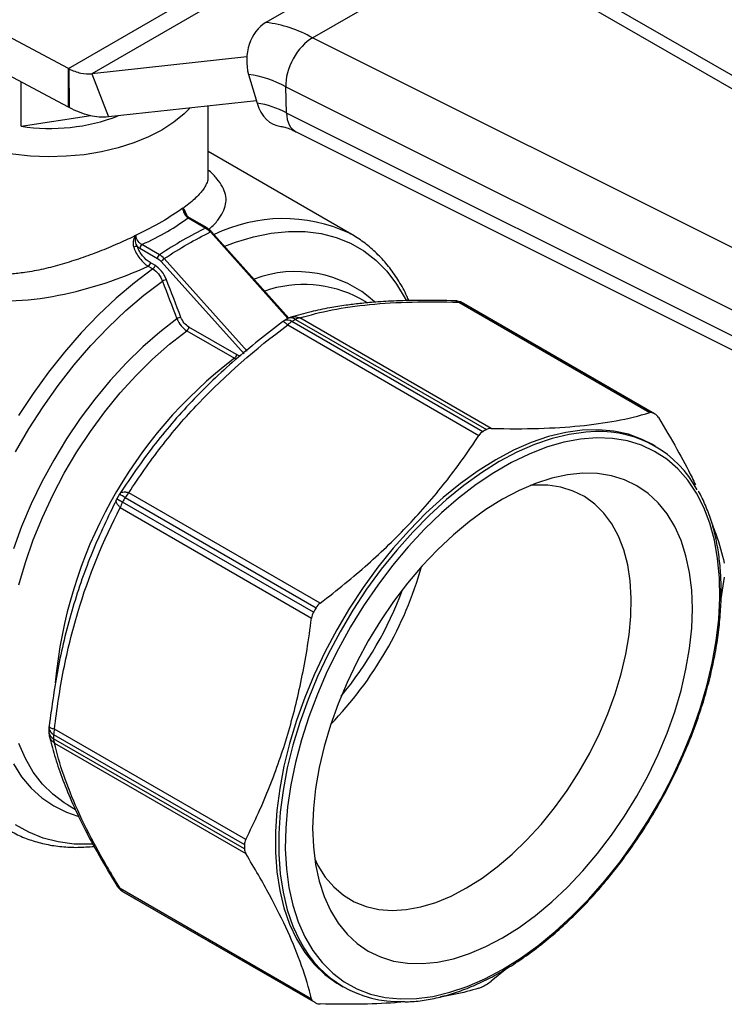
# Model space of a CAD drawing. Header units: inches. Extents: x 0.5 to 21.5, y 0.5 to 16.5.
# Tile 9 of 11: x 17.8 to 19.5, y 12.5 to 15. Entities that reach past the tile are written whole.
import ezdxf

# ---------------------------------------------------------------- set-up
doc = ezdxf.new("R2010")
doc.units = ezdxf.units.IN
doc.header["$LTSCALE"] = 2
doc.header["$MEASUREMENT"] = 0

msp = doc.modelspace()

# ---------------------------------------------------------------- linework, layer by layer
for p, q in [((18.7805, 15.1974), (18.3682, 14.9594)), ((17.8758, 14.8449), (17.2673, 15.1666)), ((20.5252, 14.2531), (18.9468, 15.1635)), ((18.4845, 14.921), (18.8968, 15.159)), ((18.8968, 15.159), (20.4736, 14.2495)), ((17.8758, 14.8449), (18.3659, 15.1278)), ((18.4189, 15.1113), (17.9342, 14.8315)), ((17.8758, 14.7484), (17.2673, 15.0702)), ((20.1741, 14.0767), (18.4845, 14.921)), ((18.3204, 14.8733), (17.9342, 14.8315)), ((17.8758, 14.7484), (17.8758, 14.8449)), ((17.8768, 14.8444), (17.8775, 14.7475)), ((17.9342, 14.8315), (17.9759, 14.7239)), ((18.3248, 14.8296), (18.3458, 14.758)), ((17.7581, 14.7006), (17.7581, 14.8107)), ((18.4173, 14.7991), (20.1094, 13.9535)), ((18.4193, 14.7337), (18.4173, 14.7991)), ((18.3442, 14.7637), (17.9759, 14.7239)), ((18.224, 14.5765), (18.224, 14.7507)), ((17.7581, 14.7006), (17.9313, 14.7274)), ((20.1113, 13.8881), (18.4193, 14.7337)), ((18.4432, 14.6867), (20.1345, 13.8415)), ((18.5819, 14.431), (18.224, 14.6377)), ((18.1742, 14.4725), (18.218, 14.4472)), ((18.2214, 14.4473), (18.1776, 14.4726)), ((18.2297, 14.4374), (18.4229, 14.2218)), ((18.4253, 14.223), (18.2327, 14.4379)), ((18.5819, 14.431), (18.576, 14.4344)), ((18.1028, 14.3807), (18.059, 14.406)), ((18.054, 14.3967), (18.0977, 14.3714)), ((18.0746, 14.352), (18.0862, 14.3452)), ((18.0912, 14.3545), (18.0795, 14.3612)), ((18.1071, 14.3636), (18.3134, 14.1334)), ((18.3212, 14.1404), (18.1145, 14.371)), ((18.6211, 14.2607), (18.6024, 14.2715)), ((18.8485, 14.2623), (19.3251, 13.9872)), ((19.3328, 13.9861), (18.8573, 14.2606)), ((19.3361, 13.9843), (18.8606, 14.2588)), ((18.4224, 14.2215), (18.4131, 14.2161)), ((18.4223, 14.2057), (18.8989, 13.9306)), ((18.9082, 13.9397), (18.4328, 14.2142)), ((18.4421, 14.2195), (18.9176, 13.945)), ((18.9291, 13.948), (18.4525, 14.2231)), ((18.1707, 14.1914), (18.2896, 14.1228)), ((18.2944, 14.1319), (18.1756, 14.2005)), ((18.2896, 14.1228), (18.2942, 14.1207)), ((19.3381, 13.9036), (19.3298, 13.9084)), ((18.0042, 13.7853), (18.005, 13.7863)), ((18.503, 13.5126), (18.0264, 13.7877)), ((17.9955, 13.77), (17.996, 13.7712)), ((18.003, 13.784), (17.9966, 13.7728)), ((18.4864, 13.4899), (18.0109, 13.7644)), ((18.0175, 13.7758), (18.493, 13.5013)), ((18.005, 13.7508), (18.4816, 13.4756)), ((19.5104, 13.5774), (19.5021, 13.5231)), ((17.8274, 13.2017), (17.8274, 13.1909)), ((18.3176, 12.9237), (17.841, 13.1988)), ((17.8389, 13.1856), (18.3144, 12.9111)), ((18.3144, 12.9003), (17.8389, 13.1748)), ((17.841, 13.164), (18.3176, 12.8888)), ((17.8741, 13.0099), (17.8728, 13.0107)), ((17.8741, 13.0099), (17.8932, 12.9989)), ((18.4816, 12.5263), (18.005, 12.8014)), ((18.0109, 12.7946), (18.4864, 12.5201)), ((18.0142, 12.7926), (18.4897, 12.5181)), ((18.9687, 12.6026), (18.9291, 12.5706)), ((18.5523, 12.5616), (18.5606, 12.5568))]:
    msp.add_line(p, q)
at = {"flags": 128}
for points in [[(18.1784, 14.7458), (18.1643, 14.7316), (18.1385, 14.7105), (18.1087, 14.6912), (18.0752, 14.674), (18.0387, 14.6591), (17.9994, 14.6466), (17.9579, 14.6369), (17.9148, 14.6299), (17.8706, 14.6258), (17.8259, 14.6246), (17.7812, 14.6264), (17.7372, 14.6311), (17.6943, 14.6386), (17.6532, 14.6489)], [(18.2653, 14.4016), (18.2918, 14.4116), (18.3371, 14.4253), (18.3814, 14.4344), (18.4244, 14.4388), (18.4659, 14.4385), (18.5057, 14.4334), (18.5434, 14.4237), (18.5788, 14.4093), (18.6118, 14.3904), (18.642, 14.367), (18.6694, 14.3394), (18.6938, 14.3077), (18.715, 14.272), (18.7173, 14.2675)], [(18.0862, 14.3452), (18.0403, 14.3107), (17.995, 14.2724), (17.9506, 14.2308), (17.9075, 14.1859), (17.8658, 14.1382), (17.8258, 14.0877), (17.7877, 14.035), (17.7518, 13.9802)], [(17.7441, 13.8895), (17.7771, 13.9465), (17.8125, 14.0018), (17.8502, 14.055), (17.8899, 14.106), (17.9314, 14.1542), (17.9745, 14.1995), (18.0188, 14.2416), (18.0641, 14.2801), (18.11, 14.3149)], [(18.1462, 14.2212), (18.1033, 14.1879), (18.0611, 14.151), (18.0199, 14.1107), (17.9801, 14.0673), (17.9418, 14.0211), (17.9054, 13.9725), (17.8711, 13.9216), (17.8391, 13.869), (17.8097, 13.8149), (17.783, 13.7597), (17.7592, 13.7038), (17.7386, 13.6476)], [(17.7524, 13.5579), (17.7687, 13.614), (17.7882, 13.6703), (17.811, 13.7263), (17.8369, 13.7818), (17.8656, 13.8362), (17.897, 13.8893), (17.9309, 13.9405), (17.9669, 13.9896), (18.0049, 14.0363), (18.0446, 14.08), (18.0856, 14.1207), (18.1278, 14.1579), (18.1707, 14.1914)], [(19.3298, 13.9084), (19.3056, 13.9207), (19.2713, 13.9332), (19.2349, 13.9412), (19.1965, 13.9447), (19.1565, 13.9435), (19.1151, 13.9377), (19.0726, 13.9274), (19.0292, 13.9126), (18.9853, 13.8934), (18.941, 13.8699), (18.8968, 13.8423), (18.8528, 13.8107), (18.8095, 13.7755), (18.7669, 13.7367), (18.7255, 13.6947), (18.6855, 13.6497), (18.6472, 13.602), (18.6107, 13.5519), (18.5764, 13.4997), (18.5445, 13.4459), (18.5151, 13.3907), (18.4885, 13.3344), (18.4649, 13.2776), (18.4443, 13.2204), (18.4269, 13.1633), (18.4129, 13.1067), (18.4023, 13.051), (18.3952, 12.9964), (18.3917, 12.9434), (18.3917, 12.8923), (18.3952, 12.8434), (18.4023, 12.797), (18.4129, 12.7535), (18.4269, 12.7131), (18.4443, 12.676), (18.4649, 12.6426), (18.4885, 12.6131), (18.5151, 12.5876), (18.5445, 12.5662), (18.5523, 12.5616)], [(19.189, 13.9399), (19.1649, 13.9387), (19.1235, 13.9329), (19.081, 13.9226), (19.0376, 13.9078), (18.9936, 13.8885), (18.9494, 13.8651), (18.9051, 13.8375), (18.8612, 13.8059), (18.8178, 13.7707), (18.7753, 13.7319), (18.7339, 13.6898), (18.6939, 13.6448), (18.6555, 13.5971), (18.6191, 13.5471), (18.5848, 13.4949), (18.5529, 13.4411), (18.5235, 13.3858), (18.4969, 13.3296), (18.4732, 13.2727), (18.4527, 13.2156), (18.4353, 13.1585), (18.4213, 13.1019), (18.4107, 13.0462), (18.4036, 12.9916), (18.4, 12.9386), (18.4, 12.8874), (18.4036, 12.8385), (18.4107, 12.7922), (18.4213, 12.7486), (18.4353, 12.7082), (18.4527, 12.6712), (18.4542, 12.6685)], [(18.9577, 12.6001), (19.0019, 12.6276), (19.0457, 12.6592), (19.089, 12.6945), (19.1313, 12.7333), (19.1726, 12.7754), (19.2124, 12.8205), (19.2505, 12.8683), (19.2866, 12.9185), (19.3206, 12.9707), (19.3521, 13.0246), (19.3811, 13.0799), (19.4072, 13.1361), (19.4303, 13.1929), (19.4503, 13.2499), (19.467, 13.3068), (19.4803, 13.3631), (19.4901, 13.4185), (19.4964, 13.4726), (19.4991, 13.5251), (19.4982, 13.5756), (19.4937, 13.6237), (19.4856, 13.6692), (19.474, 13.7118), (19.459, 13.7511), (19.4407, 13.7869), (19.4191, 13.8189), (19.3945, 13.847), (19.3669, 13.871), (19.3367, 13.8907), (19.3039, 13.906), (19.2688, 13.9167), (19.2317, 13.9228), (19.1927, 13.9243), (19.1521, 13.9211), (19.1103, 13.9133), (19.0674, 13.901), (19.0238, 13.8841), (18.9798, 13.8628), (18.9357, 13.8373), (18.8916, 13.8078), (18.848, 13.7743), (18.8052, 13.7372), (18.7633, 13.6967), (18.7228, 13.6531), (18.6838, 13.6066), (18.6467, 13.5575), (18.6116, 13.5063), (18.5788, 13.4532), (18.5485, 13.3986), (18.521, 13.3428), (18.4964, 13.2862), (18.4748, 13.2293), (18.4564, 13.1723), (18.4414, 13.1156), (18.4298, 13.0597), (18.4218, 13.0049), (18.4173, 12.9516), (18.4164, 12.9001), (18.4191, 12.8507), (18.4254, 12.8039), (18.4352, 12.7598), (18.4485, 12.7188), (18.4652, 12.6813), (18.4852, 12.6473), (18.5083, 12.6172), (18.5344, 12.5911), (18.5633, 12.5693), (18.5949, 12.5518), (18.6288, 12.5388), (18.665, 12.5303), (18.7031, 12.5265), (18.7429, 12.5274), (18.7841, 12.5329), (18.8265, 12.543), (18.8698, 12.5576), (18.9136, 12.5767), (18.9577, 12.6001)], [(18.9577, 12.6788), (18.999, 12.7047), (19.0399, 12.7346), (19.0802, 12.7682), (19.1196, 12.8052), (19.1577, 12.8455), (19.1944, 12.8887), (19.2292, 12.9344), (19.2619, 12.9823), (19.2924, 13.0321), (19.3203, 13.0833), (19.3454, 13.1357), (19.3676, 13.1887), (19.3867, 13.242), (19.4025, 13.2952), (19.4149, 13.3478), (19.4238, 13.3995), (19.4292, 13.4499), (19.431, 13.4985), (19.4292, 13.5451), (19.4238, 13.5893), (19.4149, 13.6307), (19.4025, 13.669), (19.3867, 13.7039), (19.3676, 13.7352), (19.3454, 13.7626), (19.3203, 13.7859), (19.2924, 13.805), (19.2619, 13.8196), (19.2292, 13.8297), (19.1944, 13.8352), (19.1577, 13.8361), (19.1196, 13.8323), (19.0802, 13.8239), (19.0399, 13.811), (18.999, 13.7936), (18.9577, 13.7718), (18.9165, 13.7459), (18.8756, 13.7161), (18.8352, 13.6825), (18.7959, 13.6454), (18.7577, 13.6052), (18.7211, 13.562), (18.6863, 13.5163), (18.6535, 13.4684), (18.6231, 13.4186), (18.5952, 13.3673), (18.5701, 13.315), (18.5479, 13.262), (18.5288, 13.2087), (18.513, 13.1555), (18.5006, 13.1029), (18.4917, 13.0512), (18.4863, 13.0008), (18.4845, 12.9521), (18.4863, 12.9055), (18.4917, 12.8614), (18.5006, 12.82), (18.513, 12.7817), (18.5288, 12.7468), (18.5479, 12.7155), (18.5701, 12.6881), (18.5952, 12.6648), (18.6231, 12.6457), (18.6535, 12.6311), (18.6863, 12.621), (18.7211, 12.6154), (18.7577, 12.6146), (18.7959, 12.6183), (18.8352, 12.6267), (18.8756, 12.6397), (18.9165, 12.6571), (18.9577, 12.6788)], [(18.8682, 12.803), (18.9066, 12.8272), (18.9447, 12.8555), (18.9821, 12.8874), (19.0186, 12.9228), (19.0537, 12.9612), (19.0872, 13.0025), (19.1187, 13.0461), (19.1481, 13.0918), (19.175, 13.1391), (19.1992, 13.1877), (19.2204, 13.237), (19.2386, 13.2867), (19.2536, 13.3362), (19.2651, 13.3853), (19.2732, 13.4334), (19.2777, 13.4801), (19.2786, 13.5251), (19.2759, 13.5679), (19.2696, 13.6081), (19.2598, 13.6454), (19.2465, 13.6795), (19.2299, 13.71), (19.2102, 13.7367), (19.1874, 13.7594), (19.1618, 13.7779), (19.1337, 13.7919), (19.1032, 13.8014), (19.0706, 13.8063), (19.0363, 13.8066), (19.0269, 13.8059)], [(17.8728, 13.0107), (17.8656, 13.015), (17.8369, 13.0363), (17.811, 13.0619), (17.7882, 13.0916), (17.7687, 13.1253), (17.7524, 13.1627)], [(17.7386, 13.1126), (17.7592, 13.0803), (17.783, 13.0518), (17.8097, 13.0275), (17.8391, 13.0074), (17.8711, 12.9916), (17.899, 12.9821)], [(17.9366, 12.9125), (17.9314, 12.9122), (17.8899, 12.9125), (17.8502, 12.9176), (17.8125, 12.9273), (17.7771, 12.9417), (17.7441, 12.9606)], [(18.4896, 12.8752), (18.4977, 12.8589), (18.5159, 12.8302), (18.5372, 12.8055), (18.5614, 12.7849), (18.5883, 12.7687), (18.6176, 12.7569), (18.6492, 12.7496), (18.6826, 12.747), (18.7177, 12.7491), (18.7542, 12.7558), (18.7916, 12.7671), (18.8297, 12.7829), (18.8682, 12.803)]]:
    msp.add_lwpolyline(points, dxfattribs=at)
for centre, radius, start, end in [((18.3276, 14.641), 0.321, 60.7362, 82.7348), ((18.2926, 14.5765), 0.2552, 60.7362, 82.7348), ((18.3202, 14.557), 0.2026, 60.7362, 82.7348), ((17.8299, 15.1708), 0.4756, 261.3148, 290.8856), ((18.1695, 14.4934), 0.00875, 158.9238, 164.1392), ((18.4112, 14.0788), 0.3919, 65.1286, 116.0603), ((18.0103, 14.3826), 0.0565, 53.5827, 54.1685), ((18.4419, 14.0425), 0.2962, 48.3079, 110.4657), ((18.462, 14.0072), 0.2992, 62.0193, 108.9082), ((18.8378, 14.2265), 0.0394, 60.7668, 88.2762), ((18.8503, 14.2475), 0.0149, 61.773, 96.9524), ((18.7195, 14.0144), 0.2822, 60.0027, 60.7668), ((18.433, 14.1821), 0.0394, 120.382, 126.6758), ((18.4212, 14.198), 0.0198, 54.4202, 114.3158), ((18.4576, 14.1729), 0.0482, 121.0453, 137.0843), ((18.4419, 14.1873), 0.0394, 107.1841, 119.6097), ((18.4305, 14.2033), 0.02, 54.6432, 114.0078), ((18.8363, 13.5258), 0.7979, 119.6112, 120.3835), ((18.4558, 14.1965), 0.0268, 97.0435, 120.8119), ((18.9833, 13.2122), 1.1447, 127.3029, 174.8939), ((19.195, 13.7399), 0.2822, 59.2225, 60.7668), ((19.3118, 13.2513), 0.7979, 119.6112, 120.3835), ((19.1996, 13.6636), 0.2765, 28.324, 92.1923), ((18.0737, 13.7432), 0.065, 136.7561, 149.8762), ((18.0307, 13.7533), 0.0394, 150.2574, 152.7317), ((18.2136, 14.1258), 0.4144, 238.4111, 240.712), ((18.037, 13.7642), 0.0394, 147.2623, 149.7426), ((17.8102, 13.427), 0.4057, 59.2782, 61.6282), ((18.0673, 13.732), 0.065, 150.1239, 163.2434), ((19.2838, 13.0371), 1.466, 149.7426, 150.2574), ((17.8592, 13.8595), 0.9327, 315.9451, 344.0603), ((17.8488, 13.8655), 0.9171, 320.3931, 339.6123), ((19.7593, 12.7626), 1.466, 149.7426, 150.2574), ((17.8667, 13.2014), 0.0394, 173.2926, 179.6154), ((17.846, 13.2029), 0.0187, 183.729, 247.5449), ((17.8871, 13.1847), 0.0482, 162.9154, 178.9523), ((17.8667, 13.1911), 0.0394, 180.3876, 192.8604), ((17.8472, 13.193), 0.02, 186.0459, 245.3603), ((18.637, 13.1802), 0.7981, 179.6139, 180.3861), ((17.8657, 13.1744), 0.0268, 179.1856, 202.9497), ((19.1125, 12.9057), 0.7981, 179.6139, 180.3861), ((18.0307, 12.8286), 0.0394, 211.6996, 239.2225), ((18.0188, 12.8073), 0.0149, 203.04, 238.2154), ((18.1553, 13.037), 0.2822, 239.2225, 240.0027), ((18.6992, 12.7968), 0.2766, 207.6516, 271.9134), ((18.514, 13.2511), 0.7979, 299.6112, 300.3835), ((18.6308, 12.7625), 0.2822, 239.2225, 240.7668)]:
    msp.add_arc(centre, radius, start, end)
for centre, major_axis, ratio, start_param, end_param in [((18.3945, 14.8698), (0.0105, 0.0979), 0.752785, 0.502624, 2.07342), ((18.4869, 14.8393), (0.0466, 0.0867), 0.59719, 0.767868, 2.338665), ((18.4155, 14.7982), (0.0105, 0.0979), 0.752785, 2.07342, 3.146011), ((18.4889, 14.7739), (0.0466, 0.0867), 0.59719, 2.338665, 3.159438)]:
    msp.add_ellipse(centre, major_axis=major_axis, ratio=ratio, start_param=start_param, end_param=end_param)
for points, knots in [([(17.8758, 14.8449), (17.876, 14.8448), (17.8761, 14.8447), (17.8765, 14.8445), (17.8766, 14.8444), (17.8768, 14.8444)], [0, 0, 0, 0, 0.001714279, 0.001714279, 0.003428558, 0.003428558, 0.003428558, 0.003428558]), ([(17.8768, 14.8444), (17.8868, 14.8392), (17.8968, 14.8355), (17.9161, 14.8311), (17.9254, 14.8305), (17.9342, 14.8315)], [0, 0, 0, 0, 0.1032592, 0.1032592, 0.2065183, 0.2065183, 0.2065183, 0.2065183]), ([(17.8775, 14.7475), (17.8772, 14.7477), (17.8769, 14.7478), (17.8764, 14.7481), (17.8761, 14.7483), (17.8758, 14.7484)], [0, 0, 0, 0, 0.002996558, 0.002996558, 0.005993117, 0.005993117, 0.005993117, 0.005993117]), ([(17.9759, 14.7239), (17.961, 14.7223), (17.945, 14.7236), (17.9118, 14.7315), (17.8947, 14.7383), (17.8775, 14.7475)], [0, 0, 0, 0, 0.1805755, 0.1805755, 0.361151, 0.361151, 0.361151, 0.361151]), ([(18.4053, 14.7001), (18.4068, 14.7), (18.4106, 14.6996), (18.4202, 14.697), (18.4313, 14.6929), (18.4393, 14.6886), (18.4424, 14.6869)], [0, 0, 0, 0, 0.187429, 0.499752, 0.811254, 1, 1, 1, 1]), ([(18.2233, 14.5765), (18.2234, 14.5732), (18.2235, 14.566), (18.2192, 14.5553), (18.213, 14.5445), (18.2044, 14.5336), (18.1935, 14.5224), (18.1801, 14.5105), (18.1694, 14.5025), (18.1642, 14.4986)], [0, 0, 0, 0, 0.13826, 0.297916, 0.44168, 0.569602, 0.719882, 0.863288, 1, 1, 1, 1]), ([(18.2259, 14.4442), (18.2285, 14.4464), (18.2395, 14.4558), (18.2523, 14.4716), (18.2643, 14.4917), (18.2694, 14.5112), (18.2682, 14.5306), (18.2608, 14.55), (18.2468, 14.5697), (18.2342, 14.5836), (18.2248, 14.5912), (18.224, 14.5919)], [0, 0, 0, 0, 0.042052, 0.175086, 0.30761, 0.441278, 0.576315, 0.712068, 0.850082, 0.986351, 1, 1, 1, 1]), ([(18.0389, 14.4262), (18.0254, 14.4199), (17.9976, 14.4069), (17.9532, 14.3884), (17.907, 14.3716), (17.8604, 14.3567), (17.8135, 14.3445), (17.7709, 14.3366), (17.7341, 14.3322), (17.704, 14.3306), (17.6751, 14.3309), (17.6466, 14.3334), (17.618, 14.3388), (17.5871, 14.3478), (17.5552, 14.362), (17.5235, 14.3831), (17.4959, 14.4096), (17.4759, 14.4366), (17.4618, 14.4627), (17.4534, 14.4815), (17.4499, 14.4938), (17.4488, 14.4978)], [0, 0, 0, 0, 0.062165, 0.127963, 0.192108, 0.256833, 0.321333, 0.385726, 0.433335, 0.476069, 0.513949, 0.559223, 0.603308, 0.646292, 0.708884, 0.769565, 0.831789, 0.897512, 0.936284, 0.979148, 1, 1, 1, 1]), ([(17.4022, 14.4764), (17.411, 14.4452), (17.4395, 14.3852), (17.514, 14.3134), (17.6491, 14.2579), (17.8495, 14.2675), (18.0075, 14.3216), (18.0746, 14.352)], [6.082024, 6.082024, 6.082024, 6.082024, 6.407761, 6.733498, 7.059235, 7.710709, 8.345895, 8.345895, 8.345895, 8.345895]), ([(18.1607, 14.4968), (18.1608, 14.4944), (18.1618, 14.4891), (18.1664, 14.4796), (18.1713, 14.4744), (18.1742, 14.4725)], [0, 0, 0, 0, 0.031049, 0.0620979, 0.1086713, 0.1086713, 0.1086713, 0.1086713]), ([(18.1607, 14.4968), (18.1607, 14.4967), (18.1608, 14.4967), (18.1609, 14.4963), (18.161, 14.496), (18.1611, 14.4957)], [-0.000498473, -0.000498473, -0.000498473, -0.000498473, 0, 0, 0.003148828, 0.003148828, 0.003148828, 0.003148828]), ([(18.1611, 14.4957), (18.1617, 14.4939), (18.1631, 14.4905), (18.1655, 14.4862), (18.1669, 14.4837), (18.1672, 14.4833)], [0, 0, 0, 0, 0.4749893, 0.9049477, 1, 1, 1, 1]), ([(18.1719, 14.4763), (18.1701, 14.4813), (18.1673, 14.4887), (18.1639, 14.4942), (18.1621, 14.496), (18.1613, 14.4965)], [0, 0, 0, 0, 0.03614038, 0.05679203, 0.07228077, 0.07228077, 0.07228077, 0.07228077]), ([(18.1777, 14.4726), (18.1756, 14.474), (18.1726, 14.4761), (18.169, 14.4805), (18.1669, 14.4834), (18.166, 14.4853), (18.1657, 14.486)], [0, 0, 0, 0, 0.445705, 0.669988, 0.893713, 1, 1, 1, 1]), ([(18.1742, 14.4725), (18.1749, 14.4727), (18.1761, 14.4732), (18.1771, 14.4728), (18.1776, 14.4726)], [0, 0, 0, 0, 0.532574, 1, 1, 1, 1]), ([(18.0434, 14.4284), (18.0417, 14.4261), (18.0393, 14.4218), (18.0361, 14.4121), (18.0367, 14.4043), (18.0385, 14.3993)], [-0.07228077, -0.07228077, -0.07228077, -0.07228077, -0.05162912, -0.03614038, 0, 0, 0, 0]), ([(18.0473, 14.4018), (18.0454, 14.4051), (18.0434, 14.4108), (18.0426, 14.4201), (18.0431, 14.4253), (18.0438, 14.4281)], [-0.07228077, -0.07228077, -0.07228077, -0.07228077, -0.03614038, -0.02065165, 0, 0, 0, 0]), ([(18.0438, 14.4281), (18.0439, 14.4285), (18.0441, 14.4289), (18.0442, 14.4294), (18.0442, 14.4295), (18.0443, 14.4295)], [-0.003647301, -0.003647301, -0.003647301, -0.003647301, -0.000498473, -0.000498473, 0, 0, 0, 0]), ([(18.059, 14.406), (18.0545, 14.4082), (18.0466, 14.4159), (18.0441, 14.4259), (18.0443, 14.4295)], [0, 0, 0, 0, 0.0620979, 0.1086713, 0.1086713, 0.1086713, 0.1086713]), ([(18.218, 14.4472), (18.2186, 14.4474), (18.22, 14.4479), (18.221, 14.4475), (18.2214, 14.4472)], [0, 0, 0, 0, 0.519396, 1, 1, 1, 1]), ([(18.2326, 14.438), (18.2308, 14.4399), (18.2273, 14.4435), (18.2234, 14.446), (18.2215, 14.4473)], [0, 0, 0, 0, 0.498428, 1, 1, 1, 1]), ([(18.2297, 14.4374), (18.2303, 14.4377), (18.2315, 14.4382), (18.2325, 14.4383), (18.2326, 14.438), (18.2326, 14.4379)], [0, 0, 0, 0, 0.443455, 0.886909, 1, 1, 1, 1]), ([(18.7242, 14.2661), (18.7226, 14.27), (18.7156, 14.2872), (18.6998, 14.3148), (18.6771, 14.3482), (18.6513, 14.3779), (18.6228, 14.4037), (18.5974, 14.4225), (18.5807, 14.4313), (18.5752, 14.4342)], [0, 0, 0, 0, 0.05146, 0.226902, 0.401078, 0.573801, 0.745075, 0.915138, 1, 1, 1, 1]), ([(18.0473, 14.4018), (18.0461, 14.4018), (18.043, 14.4012), (18.0397, 14.3999), (18.0385, 14.3993)], [0, 0, 0, 0, 0.571429, 1, 1, 1, 1]), ([(18.059, 14.406), (18.0576, 14.4051), (18.0563, 14.4036), (18.0545, 14.4001), (18.054, 14.3983), (18.054, 14.3967)], [0, 0, 0, 0, 0.5, 0.5, 1, 1, 1, 1]), ([(18.1028, 14.3807), (18.1016, 14.3799), (18.099, 14.3771), (18.0977, 14.3732), (18.0977, 14.3714)], [0, 0, 0, 0, 0.428571, 1, 1, 1, 1]), ([(18.0795, 14.3612), (18.0795, 14.3597), (18.079, 14.3578), (18.0772, 14.3544), (18.0759, 14.3529), (18.0746, 14.352)], [0, 0, 0, 0, 0.5, 0.5, 1, 1, 1, 1]), ([(18.0912, 14.3545), (18.0912, 14.3531), (18.0903, 14.3495), (18.0878, 14.3463), (18.0862, 14.3452)], [0, 0, 0, 0, 0.428571, 1, 1, 1, 1]), ([(18.1145, 14.371), (18.1131, 14.3701), (18.1115, 14.3688), (18.1088, 14.3661), (18.1077, 14.3647), (18.1071, 14.3636)], [0, 0, 0, 0, 0.5, 0.5, 1, 1, 1, 1]), ([(18.1201, 14.3184), (18.1191, 14.3183), (18.1157, 14.3175), (18.1117, 14.3159), (18.11, 14.3149)], [0, 0, 0, 0, 0.428571, 1, 1, 1, 1]), ([(18.839, 14.2658), (18.812, 14.2664), (18.7619, 14.2674), (18.6965, 14.2659), (18.6446, 14.263), (18.603, 14.2592), (18.5646, 14.2546), (18.5237, 14.248), (18.4772, 14.2383), (18.4467, 14.2296), (18.4303, 14.2249)], [0, 0, 0, 0, 0.166339, 0.309021, 0.42779, 0.522532, 0.608689, 0.716678, 0.847242, 1, 1, 1, 1]), ([(18.4525, 14.2231), (18.4773, 14.2307), (18.5042, 14.2375), (18.5621, 14.2488), (18.5932, 14.2534), (18.6932, 14.2631), (18.7683, 14.2647), (18.8485, 14.2623)], [0, 0, 0, 0, 0.25, 0.25, 0.5, 0.5, 1, 1, 1, 1]), ([(18.8485, 14.2623), (18.8464, 14.2636), (18.8434, 14.2656), (18.8401, 14.2655), (18.839, 14.2655)], [0, 0, 0, 0, 0.6720333, 1, 1, 1, 1]), ([(18.4096, 14.2138), (18.3695, 14.1826), (18.2892, 14.1201), (18.1811, 14.016), (18.0847, 13.9047), (18.0314, 13.8259), (18.0047, 13.7865)], [0, 0, 0, 0, 0.249344, 0.4995, 0.750059, 1, 1, 1, 1]), ([(18.0264, 13.7877), (18.0512, 13.8264), (18.078, 13.8646), (18.1359, 13.9393), (18.1671, 13.9757), (18.2671, 14.0809), (18.3422, 14.146), (18.4223, 14.2057)], [0, 0, 0, 0, 0.25, 0.25, 0.5, 0.5, 1, 1, 1, 1]), ([(18.1563, 14.2246), (18.1549, 14.2245), (18.1512, 14.2236), (18.1475, 14.2219), (18.1462, 14.2212)], [0, 0, 0, 0, 0.571429, 1, 1, 1, 1]), ([(18.4223, 14.2057), (18.4205, 14.2074), (18.4167, 14.211), (18.4127, 14.2135), (18.4103, 14.2144), (18.4099, 14.2137), (18.4098, 14.2135)], [0, 0, 0, 0, 0.304733, 0.640131, 0.908822, 1, 1, 1, 1]), ([(18.4303, 14.2246), (18.4315, 14.2251), (18.4358, 14.2266), (18.4436, 14.2264), (18.4496, 14.2242), (18.4525, 14.2231)], [0, 0, 0, 0, 0.175987, 0.60776, 1, 1, 1, 1]), ([(18.1756, 14.2005), (18.1756, 14.199), (18.1751, 14.1972), (18.1733, 14.1938), (18.1721, 14.1923), (18.1707, 14.1914)], [0, 0, 0, 0, 0.5, 0.5, 1, 1, 1, 1]), ([(18.2944, 14.1319), (18.2944, 14.1302), (18.2932, 14.1264), (18.2907, 14.1236), (18.2896, 14.1228)], [0, 0, 0, 0, 0.571429, 1, 1, 1, 1]), ([(18.3045, 14.129), (18.3043, 14.129), (18.3015, 14.1283), (18.2979, 14.1302), (18.2944, 14.1319)], [0, 0, 0, 0, 0.0394758, 1, 1, 1, 1]), ([(18.9291, 13.948), (18.9724, 13.9469), (19.0116, 13.9469), (19.0845, 13.9491), (19.1182, 13.9512), (19.1819, 13.9575), (19.212, 13.9617), (19.2698, 13.9725), (19.2977, 13.9791), (19.3251, 13.9872)], [0, 0, 0, 0, 0.25, 0.25, 0.5, 0.5, 0.75, 0.75, 1, 1, 1, 1]), ([(19.3464, 13.9748), (19.362, 13.9486), (19.3924, 13.8976), (19.4225, 13.8419), (19.4356, 13.8134), (19.4383, 13.8073)], [0, 0, 0, 0, 0.455266, 0.884518, 1, 1, 1, 1]), ([(18.503, 13.5126), (18.5463, 13.5453), (18.5855, 13.5774), (18.6584, 13.6421), (18.6921, 13.6747), (18.7558, 13.7419), (18.7858, 13.7766), (18.8437, 13.85), (18.8715, 13.8886), (18.8989, 13.9306)], [0, 0, 0, 0, 0.25, 0.25, 0.5, 0.5, 0.75, 0.75, 1, 1, 1, 1]), ([(18.005, 13.7863), (18.0053, 13.7868), (18.0065, 13.7885), (18.0109, 13.7897), (18.0177, 13.7899), (18.0235, 13.7885), (18.0264, 13.7877)], [0, 0, 0, 0, 0.1100309, 0.4062192, 0.6998378, 1, 1, 1, 1]), ([(18.7124, 12.5198), (18.7159, 12.5197), (18.7321, 12.5194), (18.7621, 12.5229), (18.8022, 12.5306), (18.8433, 12.5427), (18.885, 12.5587), (18.927, 12.5786), (18.9692, 12.6023), (19.0112, 12.6296), (19.0529, 12.6605), (19.0939, 12.6946), (19.1341, 12.7318), (19.1733, 12.7719), (19.2111, 12.8147), (19.2474, 12.8598), (19.2819, 12.9071), (19.3146, 12.9562), (19.3452, 13.0069), (19.3734, 13.0589), (19.3993, 13.1119), (19.4225, 13.1656), (19.443, 13.2196), (19.4607, 13.2737), (19.4754, 13.3276), (19.487, 13.3809), (19.4956, 13.4333), (19.501, 13.4846), (19.5032, 13.5345), (19.5021, 13.5826), (19.4978, 13.6287), (19.4903, 13.6726), (19.4797, 13.7139), (19.4656, 13.7521), (19.4541, 13.7781), (19.4465, 13.7903), (19.4456, 13.7918)], [0, 0, 0, 0, 0.008664, 0.039309, 0.070037, 0.10083, 0.131666, 0.162529, 0.193403, 0.224278, 0.255149, 0.286013, 0.316868, 0.347716, 0.378556, 0.409391, 0.44022, 0.471047, 0.501871, 0.532696, 0.563522, 0.59435, 0.625182, 0.656021, 0.686866, 0.71772, 0.748584, 0.779459, 0.810345, 0.841241, 0.872144, 0.903047, 0.933939, 0.964804, 0.995624, 1, 1, 1, 1]), ([(17.9953, 13.7701), (17.9746, 13.7274), (17.9332, 13.6418), (17.8848, 13.5029), (17.8485, 13.3572), (17.8346, 13.2562), (17.8276, 13.2058)], [0, 0, 0, 0, 0.249525, 0.499748, 0.750239, 1, 1, 1, 1]), ([(18.005, 13.7508), (18.0029, 13.7529), (17.9988, 13.7572), (17.9955, 13.7633), (17.9944, 13.7677), (17.9953, 13.7695), (17.9955, 13.77)], [0, 0, 0, 0, 0.2993658, 0.5987315, 0.8980973, 1, 1, 1, 1]), ([(17.841, 13.1988), (17.8468, 13.2485), (17.8544, 13.2978), (17.8735, 13.3949), (17.8851, 13.4426), (17.9267, 13.5816), (17.9629, 13.6691), (18.005, 13.7508)], [0, 0, 0, 0, 0.25, 0.25, 0.5, 0.5, 1, 1, 1, 1]), ([(19.4806, 13.7076), (19.4836, 13.7001), (19.497, 13.6661), (19.5045, 13.6358), (19.5104, 13.6123)], [0, 0, 0, 0, 0.220424, 1, 1, 1, 1]), ([(18.3176, 12.9237), (18.3402, 12.9684), (18.3598, 13.0118), (18.3944, 13.0986), (18.4094, 13.142), (18.4358, 13.2308), (18.4472, 13.2762), (18.4667, 13.3717), (18.4749, 13.4217), (18.4816, 13.4756)], [0, 0, 0, 0, 0.25, 0.25, 0.5, 0.5, 0.75, 0.75, 1, 1, 1, 1]), ([(17.8278, 13.2058), (17.8277, 13.2057), (17.8273, 13.205), (17.8292, 13.2034), (17.8335, 13.2011), (17.8385, 13.1996), (17.841, 13.1988)], [0, 0, 0, 0, 0.041915, 0.361277, 0.680638, 1, 1, 1, 1]), ([(17.8284, 13.1823), (17.8324, 13.1661), (17.8407, 13.133), (17.859, 13.0787), (17.8828, 13.0193), (17.9137, 12.9541), (17.9517, 12.8834), (17.9819, 12.8333), (17.9973, 12.8079)], [0, 0, 0, 0, 0.149281, 0.305702, 0.469071, 0.639365, 0.816538, 1, 1, 1, 1]), ([(17.841, 13.164), (17.8386, 13.1661), (17.8336, 13.1702), (17.8296, 13.1769), (17.8289, 13.1812), (17.8287, 13.1825)], [0, 0, 0, 0, 0.4123935, 0.824787, 1, 1, 1, 1]), ([(18.005, 12.8014), (17.984, 12.8355), (17.9643, 12.8692), (17.9285, 12.9346), (17.9126, 12.9663), (17.8715, 13.0576), (17.8527, 13.1134), (17.841, 13.164)], [0, 0, 0, 0, 0.25, 0.25, 0.5, 0.5, 1, 1, 1, 1]), ([(17.7325, 12.9447), (17.7379, 12.9416), (17.7542, 12.9323), (17.7836, 12.9212), (17.8204, 12.9111), (17.859, 12.9054), (17.8988, 12.9034), (17.9263, 12.9056), (17.9399, 12.9067)], [0, 0, 0, 0, 0.090398, 0.271411, 0.452678, 0.634791, 0.81817, 1, 1, 1, 1]), ([(18.4816, 12.5263), (18.4749, 12.5541), (18.4667, 12.5815), (18.4472, 12.637), (18.4358, 12.6651), (18.4094, 12.7235), (18.3944, 12.7537), (18.3598, 12.8179), (18.3402, 12.8519), (18.3176, 12.8888)], [0, 0, 0, 0, 0.25, 0.25, 0.5, 0.5, 0.75, 0.75, 1, 1, 1, 1]), ([(17.9976, 12.8081), (17.9981, 12.8071), (17.9996, 12.8042), (18.0028, 12.8025), (18.005, 12.8014)], [0, 0, 0, 0, 0.330188, 1, 1, 1, 1]), ([(18.8989, 12.5532), (18.8789, 12.5475), (18.8493, 12.5391), (18.8144, 12.5334), (18.803, 12.5315)], [0, 0, 0, 0, 0.674231, 1, 1, 1, 1]), ([(18.7146, 12.5197), (18.71, 12.5192), (18.6775, 12.5155), (18.6078, 12.5128), (18.5386, 12.5136), (18.503, 12.514)], [0, 0, 0, 0, 0.0743941, 0.5228279, 1, 1, 1, 1])]:
    msp.add_open_spline(points, degree=3, knots=knots)
for points in [[(18.1613, 14.4965), (18.1623, 14.4972), (18.1632, 14.4979), (18.1642, 14.4986)], [(18.1607, 14.4968), (18.1306, 14.4743), (18.0904, 14.4511), (18.0443, 14.4295)], [(18.1613, 14.4965), (18.1611, 14.4966), (18.1609, 14.4967), (18.1607, 14.4968)], [(18.059, 14.406), (18.1046, 14.4271), (18.1442, 14.45), (18.1742, 14.4725)], [(18.0434, 14.4284), (18.0419, 14.4277), (18.0404, 14.427), (18.0389, 14.4262)], [(18.0443, 14.4295), (18.044, 14.4292), (18.0437, 14.4288), (18.0434, 14.4284)], [(18.218, 14.4472), (18.1804, 14.4287), (18.1418, 14.4064), (18.1028, 14.3807)], [(18.1145, 14.371), (18.1536, 14.3966), (18.1922, 14.4189), (18.2297, 14.4374)], [(18.218, 14.4472), (18.222, 14.4449), (18.226, 14.4415), (18.2297, 14.4374)], [(18.0795, 14.3612), (18.073, 14.365), (18.0598, 14.3766), (18.0503, 14.3934), (18.0473, 14.4018)], [(18.0473, 14.4018), (18.0495, 14.3997), (18.0517, 14.398), (18.054, 14.3967)], [(18.0385, 14.3993), (18.042, 14.3896), (18.0527, 14.3701), (18.0673, 14.3565), (18.0746, 14.352)], [(18.1145, 14.371), (18.1109, 14.375), (18.1068, 14.3784), (18.1028, 14.3807)], [(18.1201, 14.3184), (18.1172, 14.3259), (18.1087, 14.3408), (18.097, 14.3511), (18.0912, 14.3545)], [(18.0977, 14.3714), (18.101, 14.3695), (18.1042, 14.3668), (18.1071, 14.3636)], [(18.0862, 14.3452), (18.0911, 14.3424), (18.1008, 14.3338), (18.1077, 14.3212), (18.11, 14.3149)], [(18.11, 14.3149), (18.1221, 14.2837), (18.1342, 14.2525), (18.1462, 14.2212)], [(18.1563, 14.2246), (18.1442, 14.2559), (18.1322, 14.2871), (18.1201, 14.3184)], [(18.1462, 14.2212), (18.1488, 14.215), (18.156, 14.2028), (18.1659, 14.1942), (18.1707, 14.1914)], [(18.1756, 14.2005), (18.1717, 14.2028), (18.1639, 14.2097), (18.1582, 14.2196), (18.1563, 14.2246)], [(19.3328, 13.9861), (19.3302, 13.9876), (19.3276, 13.9879), (19.3251, 13.9872)], [(19.3464, 13.9748), (19.3443, 13.9783), (19.342, 13.9808), (19.3394, 13.9823)], [(18.9082, 13.9397), (18.9046, 13.9375), (18.9015, 13.9344), (18.8989, 13.9306)], [(18.9291, 13.948), (18.9251, 13.9481), (18.9212, 13.9471), (18.9176, 13.945)], [(18.503, 13.5126), (18.499, 13.5095), (18.4956, 13.5057), (18.493, 13.5013)], [(18.4864, 13.4899), (18.4839, 13.4855), (18.4823, 13.4806), (18.4816, 13.4756)], [(18.3176, 12.9237), (18.3155, 12.9196), (18.3144, 12.9153), (18.3144, 12.9111)], [(18.3144, 12.9003), (18.3144, 12.8961), (18.3155, 12.8923), (18.3176, 12.8888)], [(18.9176, 12.5628), (18.9212, 12.5649), (18.9251, 12.5675), (18.9291, 12.5706)], [(18.8989, 12.5532), (18.9015, 12.5539), (18.9046, 12.5553), (18.9082, 12.5574)], [(18.4816, 12.5263), (18.4823, 12.5237), (18.4839, 12.5216), (18.4864, 12.5201)], [(18.493, 12.5163), (18.4956, 12.5148), (18.499, 12.5141), (18.503, 12.514)]]:
    msp.add_open_spline(points, degree=3)

doc.saveas('drawing.dxf')
